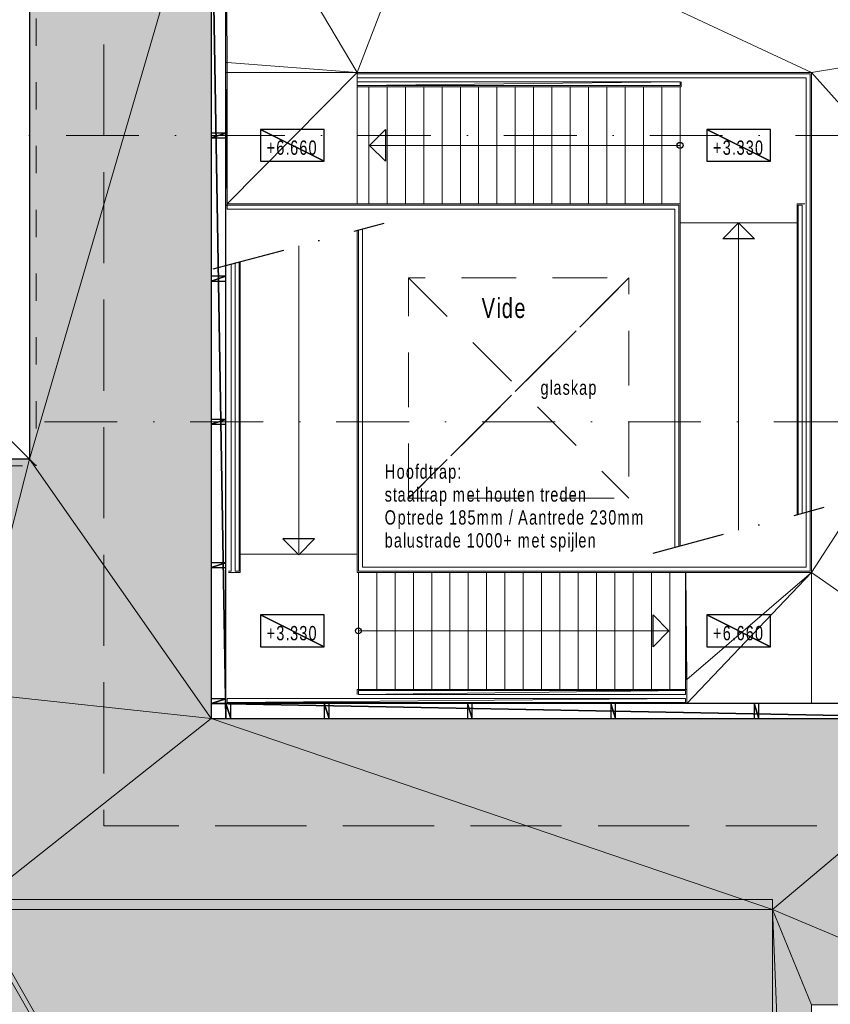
# Model space of a CAD drawing. Header units: millimetres. Extents: x -437 to 139813, y -473 to 90544.
# Tile 15 of 149: x 36458 to 46639, y 45827 to 58198. Entities that reach past the tile are written whole.
import ezdxf

# ---------------------------------------------------------------- set-up
doc = ezdxf.new("R2010")
doc.units = ezdxf.units.MM
for name, pattern in [('DGN Style 2', [1144.760206, 686.856124, -457.904082]), ('DGN Style 3', [1602.664289, 1144.760206, -457.904082]), ('DGN Style 4', [1832.76109, 915.808165, -457.904082, 1.14476, -457.904082]), ('DGN Style 5', [801.332144, 343.428062, -457.904082])]:
    doc.linetypes.add(name, pattern=pattern)
for name, color, linetype, lineweight in [('059 Kader (tekening)', 253, 'Continuous', 13), ('19012-DO-laag 02 - 005a Peilmaat', 253, 'Continuous', 13), ('19012-DO-laag 02 - 024 Trappen', 253, 'Continuous', 13), ('19012-DO-laag 02 - 029 Staalprofielen', 253, 'Continuous', 13), ('19012-DO-laag 02 - 034 Leuningen - Balusters', 253, 'Continuous', 13)]:
    doc.layers.add(name, color=color, linetype=linetype, lineweight=lineweight)
doc.layers.add('Xref', color=253, linetype='Continuous')
doc.styles.add('Arial 1.8 mm', font='arial.ttf', dxfattribs={"width": 0.722222, "height": 1.8})
doc.styles.add('Arial 2.5 mm', font='arial.ttf', dxfattribs={"width": 0.72, "height": 2.5})

# ---------------------------------------------------------------- blocks, each defined once
blk = doc.blocks.new('AE1')
at = {"layer": '059 Kader (tekening)', "color": 12, "linetype": 'Continuous', "lineweight": 13}
mesh = blk.add_polyface(dxfattribs=at)
corners = [(0, 0), (1399, 0), (1399, 841), (0, 841)]
mesh.append_faces([[corners[k] for k in face] for face in [(3, 1, 2)]], dxfattribs={"vtx0": -1, "color": 12})
mesh.append_faces([[corners[k] for k in face] for face in [(3, 0, 1)]], dxfattribs={"vtx2": -1, "color": 12})
at = {"layer": '059 Kader (tekening)', "color": 12, "linetype": 'Continuous', "lineweight": 35}
mesh = blk.add_polyface(dxfattribs=at)
corners = [(10, 10), (1389, 10), (1389, 831), (10, 831)]
mesh.append_faces([[corners[k] for k in face] for face in [(0, 2, 3)]], dxfattribs={"vtx0": -1, "color": 12})
mesh.append_faces([[corners[k] for k in face] for face in [(1, 2, 0)]], dxfattribs={"vtx1": -1, "color": 12})
blk = doc.blocks.new('*U82')
at = {"layer": '19012-DO-laag 02 - 024 Trappen'}
for p, q in [((-2028, 3850), (-2028, 2315)), ((-1883, 3785), (-1883, 2315)), ((-1653, 3785), (-1653, 2315)), ((-1423, 3785), (-1423, 2315)), ((-1193, 3785), (-1193, 2315)), ((-963, 3785), (-963, 2315)), ((-733, 3785), (-733, 2315)), ((-503, 3785), (-503, 2315)), ((-273, 3785), (-273, 2315)), ((-43, 3785), (-43, 2315)), ((187, 3785), (187, 2315)), ((417, 3785), (417, 2315)), ((647, 3785), (647, 2315)), ((877, 3785), (877, 2315)), ((1107, 3785), (1107, 2315)), ((1337, 3785), (1337, 2315)), ((1567, 3785), (1567, 2315)), ((1797, 3785), (1797, 2315)), ((2027, 3785), (2027, 2315)), ((2027, 3050), (-1873, 3050)), ((3497, 2075), (2027, 2075)), ((2762, 2075), (2762, -1786)), ((-2763, -2075), (-2763, 1786)), ((-3498, -2085), (-2028, -2085)), ((-2013, -3785), (-2013, -2315)), ((-1783, -3785), (-1783, -2315)), ((-1553, -3785), (-1553, -2315)), ((-1323, -3785), (-1323, -2315)), ((-1093, -3785), (-1093, -2315)), ((-863, -3785), (-863, -2315)), ((-633, -3785), (-633, -2315)), ((-403, -3785), (-403, -2315)), ((-173, -3785), (-173, -2315)), ((57, -3785), (57, -2315)), ((287, -3785), (287, -2315)), ((517, -3785), (517, -2315)), ((747, -3785), (747, -2315)), ((977, -3785), (977, -2315)), ((1207, -3785), (1207, -2315)), ((1437, -3785), (1437, -2315)), ((1667, -3785), (1667, -2315)), ((1897, -3785), (1897, -2315)), ((2097, -3785), (2097, -2315)), ((-2013, -3050), (1887, -3050))]:
    blk.add_line(p, q, dxfattribs=at)
at = {"layer": '19012-DO-laag 02 - 024 Trappen', "linetype": 'DGN Style 4', "lineweight": 25}
for p, q in [((-3836, 1498), (-1689, 2073)), ((1689, -2073), (3836, -1498))]:
    blk.add_line(p, q, dxfattribs=at)
at = {"layer": '19012-DO-laag 02 - 024 Trappen', "lineweight": 25}
for centre in [(2027, 3050), (-2013, -3050)]:
    blk.add_circle(centre, 37.5, dxfattribs=at)
at = {"layer": '19012-DO-laag 02 - 029 Staalprofielen'}
blk.add_line((2112, -3785), (2112, -3965), dxfattribs=at)
at = {"layer": '19012-DO-laag 02 - 029 Staalprofielen', "flags": 128}
for points in [[(-2028, 3950), (-2028, 3965), (3677, 3965), (3677, -3965), (-3678, -3965), (-3678, -3950)], [(-3678, -3965), (-3678, 3965), (-2028, 3965)], [(2042, 3850), (2042, 3785), (-2028, 3785)], [(-3663, 2315), (2027, 2315), (2027, -1983)], [(3497, -1589), (3497, 2315), (3592, 2315)], [(3677, -2315), (-2028, -2315), (-2028, 1983)], [(-3643, -2315), (-3498, -2315), (-3498, 1589)], [(-2028, -3850), (-2028, -3785), (2112, -3785)]]:
    blk.add_lwpolyline(points, dxfattribs=at)
at = {"layer": '19012-DO-laag 02 - 034 Leuningen - Balusters', "flags": 128}
for points in [[(-2013, 1987), (-2013, -2300), (3662, -2300), (3662, 3950), (-2028, 3950), (-2028, 3900), (3612, 3900), (3612, -2250), (-1963, -2250), (-1963, 2000)], [(1962, -2000), (1962, 2250), (-3663, 2250), (-3663, 2300), (2012, 2300), (2012, -1987)], [(3512, -1585), (3512, 2300), (3562, 2300), (3562, -1571)], [(-3643, -2300), (-3613, -2300), (-3613, 1558)], [(-3563, 1571), (-3563, -2300), (-3513, -2300), (-3513, 1585)]]:
    blk.add_lwpolyline(points, dxfattribs=at)
at = {"layer": '19012-DO-laag 02 - 024 Trappen', "lineweight": 25}
mesh = blk.add_polyface(dxfattribs=at)
corners = [(-1673, 2850), (-1873, 3050), (-1673, 3250)]
mesh.append_faces([[corners[k] for k in face] for face in [(2, 0, 1)]])
mesh = blk.add_polyface(dxfattribs=at)
corners = [(2562, 1875), (2762, 2075), (2962, 1875)]
mesh.append_faces([[corners[k] for k in face] for face in [(2, 0, 1)]])
mesh = blk.add_polyface(dxfattribs=at)
corners = [(-2963, -1895), (-2763, -2095), (-2563, -1895)]
mesh.append_faces([[corners[k] for k in face] for face in [(2, 0, 1)]])
mesh = blk.add_polyface(dxfattribs=at)
corners = [(1687, -2850), (1887, -3050), (1687, -3250)]
mesh.append_faces([[corners[k] for k in face] for face in [(2, 0, 1)]])
at = {"layer": '19012-DO-laag 02 - 029 Staalprofielen'}
mesh = blk.add_polyface(dxfattribs=at)
corners = [(-3678, 3965), (-3663, 3965), (-3663, 2300), (-3678, 2300)]
mesh.append_faces([[corners[k] for k in face] for face in [(3, 1, 2)]], dxfattribs={"vtx0": -1})
mesh.append_faces([[corners[k] for k in face] for face in [(3, 0, 1)]], dxfattribs={"vtx2": -1})
at = {"layer": '19012-DO-laag 02 - 034 Leuningen - Balusters'}
mesh = blk.add_polyface(dxfattribs=at)
corners = [(2027, 3800), (-2028, 3800), (-2028, 3850), (2027, 3850)]
mesh.append_faces([[corners[k] for k in face] for face in [(3, 1, 2)]], dxfattribs={"vtx0": -1})
mesh.append_faces([[corners[k] for k in face] for face in [(3, 0, 1)]], dxfattribs={"vtx2": -1})
mesh = blk.add_polyface(dxfattribs=at)
corners = [(-2013, -3800), (2097, -3800), (2097, -3850), (-2013, -3850)]
mesh.append_faces([[corners[k] for k in face] for face in [(3, 1, 2)]], dxfattribs={"vtx0": -1})
mesh.append_faces([[corners[k] for k in face] for face in [(3, 0, 1)]], dxfattribs={"vtx2": -1})
mesh = blk.add_polyface(dxfattribs=at)
corners = [(2097, -3950), (-3663, -3950), (-3663, -3900), (2097, -3900)]
mesh.append_faces([[corners[k] for k in face] for face in [(3, 1, 2)]], dxfattribs={"vtx0": -1})
mesh.append_faces([[corners[k] for k in face] for face in [(3, 0, 1)]], dxfattribs={"vtx2": -1})
blk = doc.blocks.new('Peilmaat 1.8 Annotation Plat_2')
at = {"layer": '19012-DO-laag 02 - 005a Peilmaat', "linetype": 'Continuous', "lineweight": 13, "insert": (4, 1.7), "char_height": 1.8, "attachment_point": 5, "line_spacing_factor": 0.6, "style": 'Arial 1.8 mm'}
blk.add_mtext('\\H1x;\\W0.722222;\\T1.145;+3.330', dxfattribs=at)
at = {"layer": '19012-DO-laag 02 - 005a Peilmaat', "linetype": 'Continuous', "lineweight": 25}
mesh = blk.add_polyface(dxfattribs=at)
corners = [(0, 0), (8, 0), (8, 4), (0, 4)]
mesh.append_faces([[corners[k] for k in face] for face in [(3, 1, 2)]], dxfattribs={"vtx0": -1})
mesh.append_faces([[corners[k] for k in face] for face in [(3, 0, 1)]], dxfattribs={"vtx2": -1})
blk = doc.blocks.new('Peilmaat 1.8 Annotation Plat_3')
at = {"layer": '19012-DO-laag 02 - 005a Peilmaat', "linetype": 'Continuous', "lineweight": 13, "insert": (4, 1.7), "char_height": 1.8, "attachment_point": 5, "line_spacing_factor": 0.6, "style": 'Arial 1.8 mm'}
blk.add_mtext('\\H1x;\\W0.722222;\\T1.145;+6.660', dxfattribs=at)
at = {"layer": '19012-DO-laag 02 - 005a Peilmaat', "linetype": 'Continuous', "lineweight": 25}
mesh = blk.add_polyface(dxfattribs=at)
corners = [(0, 0), (8, 0), (8, 4), (0, 4)]
mesh.append_faces([[corners[k] for k in face] for face in [(3, 1, 2)]], dxfattribs={"vtx0": -1})
mesh.append_faces([[corners[k] for k in face] for face in [(3, 0, 1)]], dxfattribs={"vtx2": -1})
blk = doc.blocks.new('Peilmaat 1.8 Annotation Plat_4')
at = {"layer": '19012-DO-laag 02 - 005a Peilmaat', "linetype": 'Continuous', "lineweight": 13, "insert": (4, 1.7), "char_height": 1.8, "attachment_point": 5, "line_spacing_factor": 0.6, "style": 'Arial 1.8 mm'}
blk.add_mtext('\\H1x;\\W0.722222;\\T1.145;+6.660', dxfattribs=at)
at = {"layer": '19012-DO-laag 02 - 005a Peilmaat', "linetype": 'Continuous', "lineweight": 25}
mesh = blk.add_polyface(dxfattribs=at)
corners = [(0, 0), (8, 0), (8, 4), (0, 4)]
mesh.append_faces([[corners[k] for k in face] for face in [(3, 1, 2)]], dxfattribs={"vtx0": -1})
mesh.append_faces([[corners[k] for k in face] for face in [(3, 0, 1)]], dxfattribs={"vtx2": -1})
blk = doc.blocks.new('Peilmaat 1.8 Annotation Plat_5')
at = {"layer": '19012-DO-laag 02 - 005a Peilmaat', "linetype": 'Continuous', "lineweight": 13, "insert": (4, 1.7), "char_height": 1.8, "attachment_point": 5, "line_spacing_factor": 0.6, "style": 'Arial 1.8 mm'}
blk.add_mtext('\\H1x;\\W0.722222;\\T1.145;+3.330', dxfattribs=at)
at = {"layer": '19012-DO-laag 02 - 005a Peilmaat', "linetype": 'Continuous', "lineweight": 25}
mesh = blk.add_polyface(dxfattribs=at)
corners = [(0, 0), (8, 0), (8, 4), (0, 4)]
mesh.append_faces([[corners[k] for k in face] for face in [(3, 1, 2)]], dxfattribs={"vtx0": -1})
mesh.append_faces([[corners[k] for k in face] for face in [(3, 0, 1)]], dxfattribs={"vtx2": -1})

msp = doc.modelspace()

# ---------------------------------------------------------------- hatches: boundary and pattern name
at = {"layer": 'Xref', "linetype": 'Continuous', "lineweight": 25}
h = msp.add_hatch(dxfattribs=at)
h.set_pattern_fill('MAT003', color=256, style=0, pattern_type=2)
h.set_pattern_definition([(0, (33876.5, 48387.4), (-1000.2, -1000), [0.2, -1000]), (0, (33966.5, 48548.6), (-1000.2, -1000), [0.2, -1000]), (0, (34103.7, 48421.5), (-1000.2, -1000), [0.2, -1000]), (0, (34307.1, 48469.8), (-1000.2, -1000), [0.2, -1000]), (0, (34512.9, 48413.8), (-1000.2, -1000), [0.2, -1000]), (0, (34764.5, 48441.8), (-1000.2, -1000), [0.2, -1000]), (0, (34627.3, 48566.4), (-1000.2, -1000), [0.2, -1000]), (0, (34744, 48629), (-1000.2, -1000), [0.2, -1000]), (0, (34434.1, 48614.7), (-1000.2, -1000), [0.2, -1000]), (0, (34174.9, 48637.6), (-1000.2, -1000), [0.2, -1000]), (0, (34017.3, 48690.9), (-1000.2, -1000), [0.2, -1000]), (0, (34352.8, 48759.6), (-1000.2, -1000), [0.2, -1000]), (0, (34540.9, 48731.6), (-1000.2, -1000), [0.2, -1000]), (0, (33903, 48876.5), (-1000.2, -1000), [0.2, -1000]), (0, (34146.9, 48823.1), (-1000.2, -1000), [0.2, -1000]), (0, (34291.8, 48904.5), (-1000.2, -1000), [0.2, -1000]), (0, (34748.1, 48796.2), (-1000.2, -1000), [0.2, -1000]), (0, (34538.3, 48904.5), (-1000.2, -1000), [0.2, -1000]), (0, (34640, 48957.9), (-1000.2, -1000), [0.2, -1000]), (0, (34769.1, 49032), (-1000.2, -1000), [0.2, -1000]), (0, (34685.8, 49135.8), (-1000.2, -1000), [0.2, -1000]), (0, (34500.2, 49135.8), (-1000.2, -1000), [0.2, -1000]), (0, (34368.1, 49046.9), (-1000.2, -1000), [0.2, -1000]), (0, (34218.1, 49128.2), (-1000.2, -1000), [0.2, -1000]), (0, (34063.1, 49008.7), (-1000.2, -1000), [0.2, -1000]), (0, (33925.8, 49102.8), (-1000.2, -1000), [0.2, -1000]), (0, (34052.9, 49270.6), (-1000.2, -1000), [0.2, -1000]), (0, (34345.2, 49194.3), (-1000.2, -1000), [0.2, -1000]), (0, (34241, 49339.2), (-1000.2, -1000), [0.2, -1000]), (0, (34469.7, 49331.6), (-1000.2, -1000), [0.2, -1000]), (0, (34660.3, 49280.8), (-1000.2, -1000), [0.2, -1000]), (0, (34835.7, 49235), (-1000.2, -1000), [0.2, -1000]), (0, (34876.5, 49387.4), (-1000.2, -1000), [0.2, -1000])])
h.paths.add_polyline_path([(36583, 52674.2), (30288, 52674.2), (30288, 50234.2), (16738, 50234.2), (16738, 52674.2), (10693, 52674.2), (10693, 28924.2), (48763, 28924.2), (48763, 34969.2), (46403, 34969.2), (46403, 45819.2), (48763, 45819.2), (48763, 49419.2), (38863, 49419.2), (38863, 60499.2), (41563, 60499.2), (41563, 67361.3), (41588.5, 67361.3), (41608, 71194.2), (36583, 71194.2)])
h.paths.add_polyline_path([(11193, 49744.2), (35833, 49744.2), (35833, 47019.2), (45913, 47019.2), (45913, 29424.2), (11193, 29424.2)], flags=16)
h = msp.add_hatch(dxfattribs=at)
h.set_pattern_fill('MAT003', color=256, style=0, pattern_type=2)
h.set_pattern_definition([(0, (121.3, 40892.7), (-1000.2, -1000), [0.2, -1000]), (0, (211.3, 41053.8), (-1000.2, -1000), [0.2, -1000]), (0, (348.5, 40926.7), (-1000.2, -1000), [0.2, -1000]), (0, (551.8, 40975), (-1000.2, -1000), [0.2, -1000]), (0, (757.7, 40919.1), (-1000.2, -1000), [0.2, -1000]), (0, (1009.3, 40947.1), (-1000.2, -1000), [0.2, -1000]), (0, (872.1, 41071.6), (-1000.2, -1000), [0.2, -1000]), (0, (988.8, 41134.2), (-1000.2, -1000), [0.2, -1000]), (0, (678.9, 41119.9), (-1000.2, -1000), [0.2, -1000]), (0, (419.7, 41142.8), (-1000.2, -1000), [0.2, -1000]), (0, (262.1, 41196.2), (-1000.2, -1000), [0.2, -1000]), (0, (597.6, 41264.9), (-1000.2, -1000), [0.2, -1000]), (0, (785.7, 41236.9), (-1000.2, -1000), [0.2, -1000]), (0, (147.7, 41381.8), (-1000.2, -1000), [0.2, -1000]), (0, (391.7, 41328.4), (-1000.2, -1000), [0.2, -1000]), (0, (536.6, 41409.8), (-1000.2, -1000), [0.2, -1000]), (0, (992.9, 41301.4), (-1000.2, -1000), [0.2, -1000]), (0, (783.1, 41409.8), (-1000.2, -1000), [0.2, -1000]), (0, (884.8, 41463.1), (-1000.2, -1000), [0.2, -1000]), (0, (1013.9, 41537.3), (-1000.2, -1000), [0.2, -1000]), (0, (930.5, 41641.1), (-1000.2, -1000), [0.2, -1000]), (0, (745, 41641.1), (-1000.2, -1000), [0.2, -1000]), (0, (612.8, 41552.1), (-1000.2, -1000), [0.2, -1000]), (0, (462.9, 41633.5), (-1000.2, -1000), [0.2, -1000]), (0, (307.9, 41514), (-1000.2, -1000), [0.2, -1000]), (0, (170.6, 41608.1), (-1000.2, -1000), [0.2, -1000]), (0, (297.7, 41775.8), (-1000.2, -1000), [0.2, -1000]), (0, (590, 41699.6), (-1000.2, -1000), [0.2, -1000]), (0, (485.8, 41844.5), (-1000.2, -1000), [0.2, -1000]), (0, (714.5, 41836.9), (-1000.2, -1000), [0.2, -1000]), (0, (905.1, 41786), (-1000.2, -1000), [0.2, -1000]), (0, (1080.5, 41740.3), (-1000.2, -1000), [0.2, -1000]), (0, (1121.3, 41892.7), (-1000.2, -1000), [0.2, -1000])])
h.paths.add_polyline_path([(11193, 49744.2), (35833, 49744.2), (35833, 47144.2), (45913, 47144.2), (45913, 29424.2), (11193, 29424.2)])

# ---------------------------------------------------------------- linework, layer by layer
for p, q in [((36583, 78814.2), (36583, 52674.2)), ((36583, 52674.2), (10443, 52674.2))]:
    msp.add_line(p, q, dxfattribs=at)
at = {"layer": 'Xref', "linetype": 'DGN Style 4', "lineweight": 13}
for p, q in [((69113, 56744.2), (7113, 56744.2)), ((50513, 53144.2), (7113, 53144.2))]:
    msp.add_line(p, q, dxfattribs=at)
at = {"layer": 'Xref', "linetype": 'DGN Style 2'}
for p, q in [((41341.2, 54953.5), (44109.8, 52185)), ((44109.8, 54953.5), (41341.2, 52185))]:
    msp.add_line(p, q, dxfattribs=at)
at = {"layer": 'Xref', "linetype": 'DGN Style 3', "lineweight": 13, "flags": 128}
msp.add_lwpolyline([(41563, 61849.2), (37513, 61849.2), (37513, 48069.2), (47458, 48069.2), (47458, 27289.2), (76368, 27289.2), (76368, 56199.2), (60468, 56199.2)], dxfattribs=at)

# ---------------------------------------------------------------- block references
at = {"layer": 'Xref', "linetype": 'Continuous', "lineweight": 35, "xscale": 100, "yscale": 100, "zscale": 100}
msp.add_blockref('AE1', (-87, 6444.2), dxfattribs=at)
at = {"layer": 'Xref'}
msp.add_blockref('*U82', (42725.5, 53569.2), dxfattribs=at)
at = {"layer": 'Xref', "linetype": 'Continuous', "lineweight": 13, "xscale": 100, "yscale": 100, "zscale": 100}
for name, p in [('Peilmaat 1.8 Annotation Plat_3', (39480.5, 56419.2)), ('Peilmaat 1.8 Annotation Plat_2', (45088, 56419.2)), ('Peilmaat 1.8 Annotation Plat_5', (39480.5, 50319.2)), ('Peilmaat 1.8 Annotation Plat_4', (45088, 50319.2))]:
    msp.add_blockref(name, p, dxfattribs=at)

# ---------------------------------------------------------------- texts
at = {"layer": 'Xref', "linetype": 'Continuous', "lineweight": 13}
for s, insert, char_height, attachment_point, line_spacing_factor, style in [('\\H1x;\\W0.72;\\T1.130;Vide', (42544.5, 54446.2), 250, 8, 0.6036, 'Arial 2.5 mm'), ('\\H1x;\\W0.722222;\\T1.145;glaskap', (42999.4, 53431), 180, 7, 0.6036, 'Arial 1.8 mm'), ('\\H1x;\\W0.722222;\\T1.145;Hoofdtrap:\\Pstaaltrap met houten treden\\POptrede 185mm / Aantrede 230mm\\Pbalustrade 1000+ met spijlen ', (41042.4, 51512), 180, 7, 0.96, 'Arial 1.8 mm')]:
    msp.add_mtext(s, dxfattribs=dict(at, insert=insert, char_height=char_height, attachment_point=attachment_point, line_spacing_factor=line_spacing_factor, style=style))

# ---------------------------------------------------------------- meshes
at = {"layer": 'Xref', "linetype": 'DGN Style 5', "lineweight": 13}
mesh = msp.add_polyface(dxfattribs=at)
corners = [(10363, 52594.2), (36663, 52594.2), (36663, 78894.2), (10363, 78894.2)]
mesh.append_faces([[corners[k] for k in face] for face in [(3, 1, 2)]], dxfattribs={"vtx0": -1})
mesh.append_faces([[corners[k] for k in face] for face in [(3, 0, 1)]], dxfattribs={"vtx2": -1})
at = {"layer": 'Xref', "linetype": 'Continuous', "lineweight": 13}
mesh = msp.add_polyface(dxfattribs=at)
corners = [(36583, 52674.2), (30288, 52674.2), (30288, 50234.2), (16738, 50234.2), (16738, 52674.2), (10693, 52674.2), (10693, 28924.2), (48763, 28924.2), (48763, 34969.2), (46403, 34969.2), (46403, 45819.2), (48763, 45819.2), (48763, 49419.2), (38863, 49419.2), (38863, 60499.2), (41563, 60499.2), (41563, 67361.3), (41588.5, 67361.3), (41608, 71194.2), (36583, 71194.2), (11193, 49744.2), (35833, 49744.2), (35833, 47019.2), (45913, 47019.2), (45913, 29424.2), (11193, 29424.2)]
mesh.append_faces([[corners[k] for k in face] for face in [(16, 14, 15), (18, 16, 17)]], dxfattribs={"vtx0": -1})
mesh.append_faces([[corners[k] for k in face] for face in [(22, 13, 21), (2, 21, 1), (21, 3, 20), (0, 14, 19), (19, 16, 18), (25, 6, 24), (6, 20, 5), (5, 20, 4), (4, 20, 3), (7, 24, 6), (23, 13, 22)]], dxfattribs={"vtx0": -1, "vtx1": -1})
mesh.append_faces([[corners[k] for k in face] for face in [(21, 13, 0), (19, 14, 16)]], dxfattribs={"vtx0": -1, "vtx1": -1, "vtx2": -1})
mesh.append_faces([[corners[k] for k in face] for face in [(0, 13, 14), (21, 0, 1), (21, 2, 3), (6, 25, 20), (24, 7, 8), (24, 8, 9), (23, 9, 10), (9, 23, 24), (23, 10, 11), (23, 11, 12), (23, 12, 13)]], dxfattribs={"vtx0": -1, "vtx2": -1})
at = {"layer": 'Xref'}
mesh = msp.add_polyface(dxfattribs=at)
corners = [(39048, 60374.2), (38863, 60374.2), (38863, 49419.2), (39048, 49419.2)]
mesh.append_faces([[corners[k] for k in face] for face in [(3, 1, 2)]], dxfattribs={"vtx0": -1})
mesh.append_faces([[corners[k] for k in face] for face in [(3, 0, 1)]], dxfattribs={"vtx2": -1})
at = {"layer": 'Xref', "linetype": 'Continuous', "lineweight": 13, "transparency": 33554559}
mesh = msp.add_polyface(dxfattribs=at)
corners = [(41563, 60314.2), (39048, 60314.2), (39048, 57659.2), (39063, 57659.2), (39063, 55884.2), (40698, 55884.2), (40698, 57534.2), (46403, 57534.2), (46403, 51254.2), (44823, 51254.2), (44823, 49909.2), (44838, 49909.2), (44838, 49604.2), (48763, 49604.2), (48763, 54894.2), (56663, 54894.2), (56663, 54894.2), (56663, 54194.2), (56575.5, 54194.2), (56575.5, 50844.2), (57283, 50844.2), (57283, 47068.2), (59813.1, 47068.2), (59813.1, 54894.2), (60263, 54894.2), (60263, 57774.2), (60093, 57774.2), (60093, 58127.2), (60233, 58127.2), (60233, 58247.2), (60263, 58247.2), (60263, 59147.2), (60233, 59147.2), (60233, 59267.2), (60093, 59267.2), (60093, 59794.2), (41563, 59794.2)]
mesh.append_faces([[corners[k] for k in face] for face in [(26, 24, 25), (22, 20, 21), (19, 17, 18), (3, 1, 2), (29, 27, 28), (1, 36, 0), (6, 4, 5), (34, 32, 33), (31, 29, 30), (11, 9, 10)]], dxfattribs={"vtx0": -1})
mesh.append_faces([[corners[k] for k in face] for face in [(12, 8, 11), (13, 8, 12), (8, 14, 7), (20, 17, 19), (17, 23, 15), (32, 29, 31), (4, 6, 3)]], dxfattribs={"vtx0": -1, "vtx1": -1})
mesh.append_faces([[corners[k] for k in face] for face in [(7, 14, 35), (26, 15, 23), (15, 27, 34), (20, 23, 17), (1, 3, 6), (1, 6, 36), (34, 27, 32), (27, 29, 32)]], dxfattribs={"vtx0": -1, "vtx1": -1, "vtx2": -1})
mesh.append_faces([[corners[k] for k in face] for face in [(8, 13, 14), (11, 8, 9), (35, 14, 15), (15, 26, 27), (26, 23, 24), (20, 22, 23), (15, 34, 35), (7, 35, 36), (36, 6, 7)]], dxfattribs={"vtx0": -1, "vtx2": -1})
at = {"layer": 'Xref', "linetype": 'Continuous', "lineweight": 25}
mesh = msp.add_polyface(dxfattribs=at)
corners = [(38863, 56774.2), (38863, 56714.2), (39048, 56714.2), (39048, 56774.2)]
mesh.append_faces([[corners[k] for k in face] for face in [(3, 1, 2)]], dxfattribs={"vtx0": -1})
mesh.append_faces([[corners[k] for k in face] for face in [(3, 0, 1)]], dxfattribs={"vtx2": -1})
mesh = msp.add_polyface(dxfattribs=at)
corners = [(38863, 54974.2), (38863, 54914.2), (39048, 54914.2), (39048, 54974.2)]
mesh.append_faces([[corners[k] for k in face] for face in [(3, 1, 2)]], dxfattribs={"vtx0": -1})
mesh.append_faces([[corners[k] for k in face] for face in [(3, 0, 1)]], dxfattribs={"vtx2": -1})
at = {"layer": 'Xref', "linetype": 'DGN Style 2', "lineweight": 13}
mesh = msp.add_polyface(dxfattribs=at)
corners = [(41341.2, 54953.5), (44109.8, 54953.5), (44109.8, 52185), (41341.2, 52185)]
mesh.append_faces([[corners[k] for k in face] for face in [(3, 1, 2)]], dxfattribs={"vtx0": -1})
mesh.append_faces([[corners[k] for k in face] for face in [(3, 0, 1)]], dxfattribs={"vtx2": -1})
at = {"layer": 'Xref', "linetype": 'Continuous', "lineweight": 25}
mesh = msp.add_polyface(dxfattribs=at)
corners = [(38863, 53174.2), (38863, 53114.2), (39048, 53114.2), (39048, 53174.2)]
mesh.append_faces([[corners[k] for k in face] for face in [(3, 1, 2)]], dxfattribs={"vtx0": -1})
mesh.append_faces([[corners[k] for k in face] for face in [(3, 0, 1)]], dxfattribs={"vtx2": -1})
mesh = msp.add_polyface(dxfattribs=at)
corners = [(38863, 51374.2), (38863, 51314.2), (39048, 51314.2), (39048, 51374.2)]
mesh.append_faces([[corners[k] for k in face] for face in [(3, 1, 2)]], dxfattribs={"vtx0": -1})
mesh.append_faces([[corners[k] for k in face] for face in [(3, 0, 1)]], dxfattribs={"vtx2": -1})
at = {"layer": 'Xref', "linetype": 'Continuous', "lineweight": 13}
mesh = msp.add_polyface(dxfattribs=at)
corners = [(45913, 29424.2), (45913, 47019.2), (35833, 47019.2), (35833, 49744.2), (11193, 49744.2), (11193, 29424.2)]
mesh.append_faces([[corners[k] for k in face] for face in [(4, 2, 3), (2, 0, 1)]], dxfattribs={"vtx0": -1})
mesh.append_faces([[corners[k] for k in face] for face in [(5, 2, 4)]], dxfattribs={"vtx0": -1, "vtx1": -1})
mesh.append_faces([[corners[k] for k in face] for face in [(2, 5, 0)]], dxfattribs={"vtx0": -1, "vtx2": -1})
mesh = msp.add_polyface(dxfattribs=at)
corners = [(11193, 49744.2), (35833, 49744.2), (35833, 47144.2), (45913, 47144.2), (45913, 29424.2), (11193, 29424.2)]
mesh.append_faces([[corners[k] for k in face] for face in [(4, 2, 3), (2, 0, 1)]], dxfattribs={"vtx0": -1})
mesh.append_faces([[corners[k] for k in face] for face in [(5, 2, 4), (0, 2, 5)]], dxfattribs={"vtx0": -1, "vtx1": -1})
at = {"layer": 'Xref', "linetype": 'Continuous', "lineweight": 25}
mesh = msp.add_polyface(dxfattribs=at)
corners = [(38863, 49664.2), (38863, 49604.2), (39048, 49604.2), (39048, 49664.2)]
mesh.append_faces([[corners[k] for k in face] for face in [(3, 1, 2)]], dxfattribs={"vtx0": -1})
mesh.append_faces([[corners[k] for k in face] for face in [(3, 0, 1)]], dxfattribs={"vtx2": -1})
at = {"layer": 'Xref'}
mesh = msp.add_polyface(dxfattribs=at)
corners = [(48748, 49604.2), (38863, 49604.2), (38863, 49419.2), (48748, 49419.2)]
mesh.append_faces([[corners[k] for k in face] for face in [(3, 1, 2)]], dxfattribs={"vtx0": -1})
mesh.append_faces([[corners[k] for k in face] for face in [(3, 0, 1)]], dxfattribs={"vtx2": -1})
at = {"layer": 'Xref', "linetype": 'Continuous', "lineweight": 25}
mesh = msp.add_polyface(dxfattribs=at)
corners = [(39108, 49604.2), (39048, 49604.2), (39048, 49419.2), (39108, 49419.2)]
mesh.append_faces([[corners[k] for k in face] for face in [(3, 1, 2)]], dxfattribs={"vtx0": -1})
mesh.append_faces([[corners[k] for k in face] for face in [(3, 0, 1)]], dxfattribs={"vtx2": -1})
mesh = msp.add_polyface(dxfattribs=at)
corners = [(40343, 49604.2), (40283, 49604.2), (40283, 49419.2), (40343, 49419.2)]
mesh.append_faces([[corners[k] for k in face] for face in [(3, 1, 2)]], dxfattribs={"vtx0": -1})
mesh.append_faces([[corners[k] for k in face] for face in [(3, 0, 1)]], dxfattribs={"vtx2": -1})
mesh = msp.add_polyface(dxfattribs=at)
corners = [(42143, 49604.2), (42083, 49604.2), (42083, 49419.2), (42143, 49419.2)]
mesh.append_faces([[corners[k] for k in face] for face in [(3, 1, 2)]], dxfattribs={"vtx0": -1})
mesh.append_faces([[corners[k] for k in face] for face in [(3, 0, 1)]], dxfattribs={"vtx2": -1})
mesh = msp.add_polyface(dxfattribs=at)
corners = [(43943, 49604.2), (43883, 49604.2), (43883, 49419.2), (43943, 49419.2)]
mesh.append_faces([[corners[k] for k in face] for face in [(3, 1, 2)]], dxfattribs={"vtx0": -1})
mesh.append_faces([[corners[k] for k in face] for face in [(3, 0, 1)]], dxfattribs={"vtx2": -1})
mesh = msp.add_polyface(dxfattribs=at)
corners = [(45743, 49604.2), (45683, 49604.2), (45683, 49419.2), (45743, 49419.2)]
mesh.append_faces([[corners[k] for k in face] for face in [(3, 1, 2)]], dxfattribs={"vtx0": -1})
mesh.append_faces([[corners[k] for k in face] for face in [(3, 0, 1)]], dxfattribs={"vtx2": -1})

doc.saveas('drawing.dxf')
